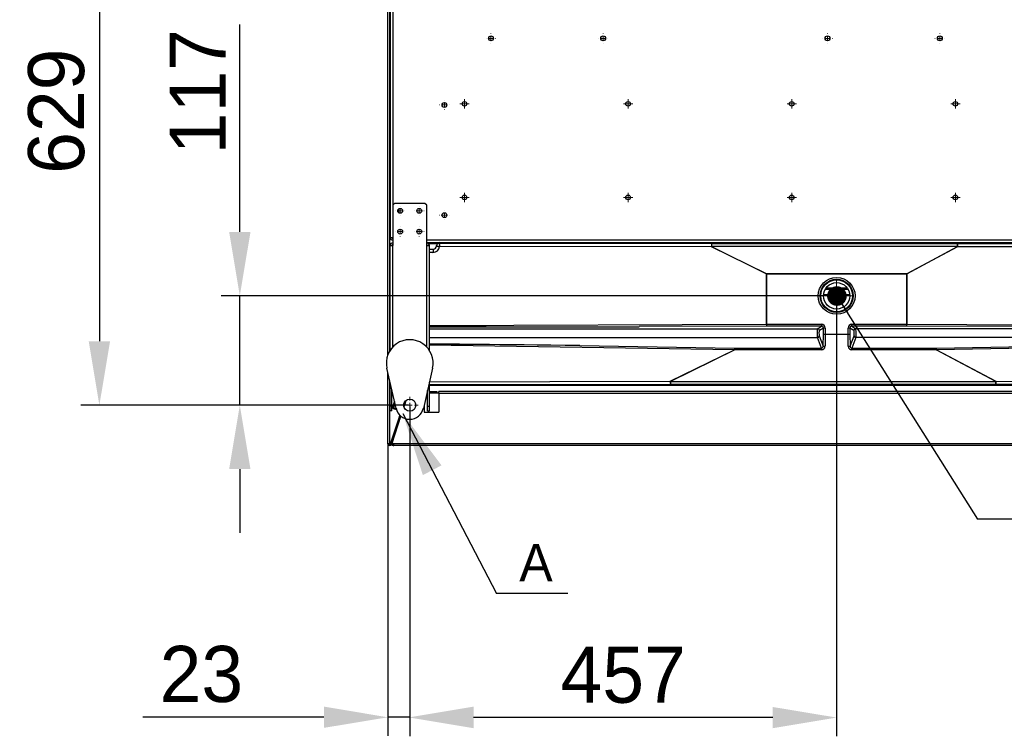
# Model space of a CAD drawing. Header units: millimetres. Extents: x 0 to 39025, y -31299 to 8400.
# Tile 196 of 206: x 13810 to 14863, y 3803 to 4569. Entities that reach past the tile are written whole.
import ezdxf

# ---------------------------------------------------------------- set-up
doc = ezdxf.new("R2010")
doc.units = ezdxf.units.MM
doc.header["$PDSIZE"] = -1
doc.layers.add('ANOTACIJE', color=7, linetype='Continuous')
doc.layers.add('DIMENZIJE', color=4, linetype='Continuous')
doc.styles.add('SLDTEXTSTYLE1', font='Montserrat-Regular.ttf')
doc.styles.add('SLDTEXTSTYLE6', font='txt')
doc.styles.get("Standard").update_dxf_attribs({"font": 'Montserrat-Regular.ttf'})
doc.dimstyles.new('SLDDIMSTYLE0', dxfattribs={"dimtxt": 3, "dimasz": 3.414889, "dimexe": 0, "dimexo": 0.0625, "dimgap": 0.75, "dimtad": 1, "dimdec": 0, "dimlfac": 20, "dimrnd": 1e-09, "dimzin": 12, "dimdsep": 46, "dimtxsty": 'SLDTEXTSTYLE6', "dimsah": 1, "dimcen": 0.09, "dimadec": 0, "dimazin": 3, "dimtfac": 1, "dimtdec": 0, "dimtofl": 0, "dimtmove": 0, "dimatfit": 3, "dimfxl": 1, "dimfrac": 2, "dimtolj": 1, "dimtzin": 12, "dimarcsym": 0})
doc.dimstyles.new('SLDDIMSTYLE2', dxfattribs={"dimtxt": 0.18, "dimasz": 1.050735, "dimexe": 0, "dimexo": 0.0625, "dimgap": 0, "dimtad": 0, "dimtih": 1, "dimtoh": 1, "dimdec": 0, "dimrnd": 1e-09, "dimzin": 0, "dimdsep": 46, "dimtxsty": 'Standard', "dimblk1": 'DOT', "dimblk2": 'DOT', "dimsah": 1, "dimcen": 0.09, "dimadec": 0, "dimazin": 0, "dimtfac": 1.050735, "dimtdec": 0, "dimtofl": 0, "dimtmove": 0, "dimatfit": 3, "dimldrblk": 'DOT', "dimfxl": 1, "dimfrac": 2, "dimtolj": 1, "dimtzin": 0, "dimarcsym": 0})
doc.dimstyles.new('SLDDIMSTYLE3', dxfattribs={"dimtxt": 0.18, "dimasz": 3.414889, "dimexe": 0, "dimexo": 0.0625, "dimgap": 0, "dimtad": 0, "dimtih": 1, "dimtoh": 1, "dimdec": 0, "dimrnd": 1e-09, "dimzin": 0, "dimdsep": 46, "dimtxsty": 'Standard', "dimsah": 1, "dimcen": 0.09, "dimadec": 0, "dimazin": 0, "dimtfac": 3.414889, "dimtdec": 0, "dimtofl": 0, "dimtmove": 0, "dimatfit": 3, "dimfxl": 1, "dimfrac": 2, "dimtolj": 1, "dimtzin": 0, "dimarcsym": 0})

# ---------------------------------------------------------------- blocks, each defined once
blk = doc.blocks.new('SW_CENTERMARKSYMBOL_39')
at = {"color": 0, "linetype": 'Continuous', "lineweight": 18}
for p, q in [((-2.5, 0), (-4.5, 0)), ((0, 0), (-1.25, 0)), ((0, 2.5), (0, 4.5)), ((0, 0), (0, 1.25)), ((0, 0), (0, -1.25)), ((0, 0), (1.25, 0)), ((2.5, 0), (4.5, 0)), ((0, -2.5), (0, -4.5))]:
    blk.add_line(p, q, dxfattribs=at)
blk = doc.blocks.new('SW_CENTERMARKSYMBOL_45')
at = {"color": 0, "linetype": 'Continuous', "lineweight": 18}
for p, q in [((-2.5, 0), (-2.55, 0)), ((0, 0), (-1.25, 0)), ((0, 2.5), (0, 2.55)), ((0, 0), (0, 1.25)), ((0, 0), (0, -1.25)), ((0, 0), (1.25, 0)), ((2.5, 0), (2.55, 0)), ((0, -2.5), (0, -2.55))]:
    blk.add_line(p, q, dxfattribs=at)
blk = doc.blocks.new('SW_CENTERMARKSYMBOL_46')
at = {"color": 0, "linetype": 'Continuous', "lineweight": 18}
for p, q in [((-2.5, 0), (-2.55, 0)), ((0, 0), (-1.25, 0)), ((0, 2.5), (0, 2.55)), ((0, 0), (0, 1.25)), ((0, 0), (0, -1.25)), ((0, 0), (1.25, 0)), ((2.5, 0), (2.55, 0)), ((0, -2.5), (0, -2.55))]:
    blk.add_line(p, q, dxfattribs=at)
blk = doc.blocks.new('SW_CENTERMARKSYMBOL_47')
at = {"color": 0, "linetype": 'Continuous', "lineweight": 18}
for p, q in [((-2.5, 0), (-2.55, 0)), ((0, 0), (-1.25, 0)), ((0, 2.5), (0, 2.55)), ((0, 0), (0, 1.25)), ((0, 0), (0, -1.25)), ((0, 0), (1.25, 0)), ((2.5, 0), (2.55, 0)), ((0, -2.5), (0, -2.55))]:
    blk.add_line(p, q, dxfattribs=at)
blk = doc.blocks.new('SW_CENTERMARKSYMBOL_52')
at = {"color": 0, "linetype": 'Continuous', "lineweight": 18}
for p, q in [((-2.5, 0), (-2.55, 0)), ((0, 0), (-1.25, 0)), ((0, 2.5), (0, 2.55)), ((0, 0), (0, 1.25)), ((0, 0), (0, -1.25)), ((0, 0), (1.25, 0)), ((2.5, 0), (2.55, 0)), ((0, -2.5), (0, -2.55))]:
    blk.add_line(p, q, dxfattribs=at)
blk = doc.blocks.new('SW_CENTERMARKSYMBOL_57')
at = {"color": 0, "linetype": 'Continuous', "lineweight": 18}
for p, q in [((-2.5, 0), (-2.55, 0)), ((0, 0), (-1.25, 0)), ((0, 2.5), (0, 2.55)), ((0, 0), (0, 1.25)), ((0, 0), (0, -1.25)), ((0, 0), (1.25, 0)), ((2.5, 0), (2.55, 0)), ((0, -2.5), (0, -2.55))]:
    blk.add_line(p, q, dxfattribs=at)
blk = doc.blocks.new('SW_CENTERMARKSYMBOL_58')
at = {"color": 0, "linetype": 'Continuous', "lineweight": 18}
for p, q in [((-2.5, 0), (-2.55, 0)), ((0, 0), (-1.25, 0)), ((0, 2.5), (0, 2.55)), ((0, 0), (0, 1.25)), ((0, 0), (0, -1.25)), ((0, 0), (1.25, 0)), ((2.5, 0), (2.55, 0)), ((0, -2.5), (0, -2.55))]:
    blk.add_line(p, q, dxfattribs=at)
blk = doc.blocks.new('SW_CENTERMARKSYMBOL_75')
at = {"color": 0, "linetype": 'Continuous', "lineweight": 18}
for p, q in [((-1.25, 0), (-2.5, 0)), ((0, 0), (-1.25, 0)), ((0, 1.25), (0, 2.5)), ((0, 0), (0, 1.25)), ((0, 0), (0, -1.25)), ((0, 0), (1.25, 0)), ((1.25, 0), (2.5, 0)), ((0, -1.25), (0, -2.5))]:
    blk.add_line(p, q, dxfattribs=at)
blk = doc.blocks.new('SW_CENTERMARKSYMBOL_76')
at = {"color": 0, "linetype": 'Continuous', "lineweight": 18}
for p, q in [((-1.25, 0), (-2.5, 0)), ((0, 0), (-1.25, 0)), ((0, 1.25), (0, 2.5)), ((0, 0), (0, 1.25)), ((0, 0), (0, -1.25)), ((0, 0), (1.25, 0)), ((1.25, 0), (2.5, 0)), ((0, -1.25), (0, -2.5))]:
    blk.add_line(p, q, dxfattribs=at)
blk = doc.blocks.new('SW_CENTERMARKSYMBOL_77')
at = {"color": 0, "linetype": 'Continuous', "lineweight": 18}
for p, q in [((-1.25, 0), (-2.5, 0)), ((0, 0), (-1.25, 0)), ((0, 1.25), (0, 2.5)), ((0, 0), (0, 1.25)), ((0, 0), (0, -1.25)), ((0, 0), (1.25, 0)), ((1.25, 0), (2.5, 0)), ((0, -1.25), (0, -2.5))]:
    blk.add_line(p, q, dxfattribs=at)
blk = doc.blocks.new('SW_CENTERMARKSYMBOL_78')
at = {"color": 0, "linetype": 'Continuous', "lineweight": 18}
for p, q in [((-1.25, 0), (-2.5, 0)), ((0, 0), (-1.25, 0)), ((0, 1.25), (0, 2.5)), ((0, 0), (0, 1.25)), ((0, 0), (0, -1.25)), ((0, 0), (1.25, 0)), ((1.25, 0), (2.5, 0)), ((0, -1.25), (0, -2.5))]:
    blk.add_line(p, q, dxfattribs=at)
blk = doc.blocks.new('SW_CENTERMARKSYMBOL_82')
at = {"color": 0, "linetype": 'Continuous', "lineweight": 18}
for p, q in [((-1.25, 0), (-2.5, 0)), ((0, 0), (-1.25, 0)), ((0, 1.25), (0, 2.5)), ((0, 0), (0, 1.25)), ((0, 0), (0, -1.25)), ((0, 0), (1.25, 0)), ((1.25, 0), (2.5, 0)), ((0, -1.25), (0, -2.5))]:
    blk.add_line(p, q, dxfattribs=at)
blk = doc.blocks.new('SW_CENTERMARKSYMBOL_83')
at = {"color": 0, "linetype": 'Continuous', "lineweight": 18}
for p, q in [((-1.25, 0), (-2.5, 0)), ((0, 0), (-1.25, 0)), ((0, 1.25), (0, 2.5)), ((0, 0), (0, 1.25)), ((0, 0), (0, -1.25)), ((0, 0), (1.25, 0)), ((1.25, 0), (2.5, 0)), ((0, -1.25), (0, -2.5))]:
    blk.add_line(p, q, dxfattribs=at)
blk = doc.blocks.new('SW_CENTERMARKSYMBOL_84')
at = {"color": 0, "linetype": 'Continuous', "lineweight": 18}
for p, q in [((-1.25, 0), (-2.5, 0)), ((0, 0), (-1.25, 0)), ((0, 1.25), (0, 2.5)), ((0, 0), (0, 1.25)), ((0, 0), (0, -1.25)), ((0, 0), (1.25, 0)), ((1.25, 0), (2.5, 0)), ((0, -1.25), (0, -2.5))]:
    blk.add_line(p, q, dxfattribs=at)
blk = doc.blocks.new('SW_CENTERMARKSYMBOL_85')
at = {"color": 0, "linetype": 'Continuous', "lineweight": 18}
for p, q in [((-1.25, 0), (-2.5, 0)), ((0, 0), (-1.25, 0)), ((0, 1.25), (0, 2.5)), ((0, 0), (0, 1.25)), ((0, 0), (0, -1.25)), ((0, 0), (1.25, 0)), ((1.25, 0), (2.5, 0)), ((0, -1.25), (0, -2.5))]:
    blk.add_line(p, q, dxfattribs=at)
blk = doc.blocks.new('SW_CENTERMARKSYMBOL_96')
at = {"color": 0, "linetype": 'Continuous', "lineweight": 18}
for p, q in [((-2.5, 0), (-2.55, 0)), ((0, 0), (-1.25, 0)), ((0, 2.5), (0, 2.55)), ((0, 0), (0, 1.25)), ((0, 0), (0, -1.25)), ((0, 0), (1.25, 0)), ((2.5, 0), (2.55, 0)), ((0, -2.5), (0, -2.55))]:
    blk.add_line(p, q, dxfattribs=at)
blk = doc.blocks.new('SW_CENTERMARKSYMBOL_97')
at = {"color": 0, "linetype": 'Continuous', "lineweight": 18}
for p, q in [((-2.5, 0), (-2.55, 0)), ((0, 0), (-1.25, 0)), ((0, 2.5), (0, 2.55)), ((0, 0), (0, 1.25)), ((0, 0), (0, -1.25)), ((0, 0), (1.25, 0)), ((2.5, 0), (2.55, 0)), ((0, -2.5), (0, -2.55))]:
    blk.add_line(p, q, dxfattribs=at)
blk = doc.blocks.new('SW_CENTERMARKSYMBOL_98')
at = {"color": 0, "linetype": 'Continuous', "lineweight": 18}
for p, q in [((-2.5, 0), (-2.55, 0)), ((0, 0), (-1.25, 0)), ((0, 2.5), (0, 2.55)), ((0, 0), (0, 1.25)), ((0, 0), (0, -1.25)), ((0, 0), (1.25, 0)), ((2.5, 0), (2.55, 0)), ((0, -2.5), (0, -2.55))]:
    blk.add_line(p, q, dxfattribs=at)
blk = doc.blocks.new('SW_CENTERMARKSYMBOL_99')
at = {"color": 0, "linetype": 'Continuous', "lineweight": 18}
for p, q in [((-2.5, 0), (-2.55, 0)), ((0, 0), (-1.25, 0)), ((0, 2.5), (0, 2.55)), ((0, 0), (0, 1.25)), ((0, 0), (0, -1.25)), ((0, 0), (1.25, 0)), ((2.5, 0), (2.55, 0)), ((0, -2.5), (0, -2.55))]:
    blk.add_line(p, q, dxfattribs=at)
blk = doc.blocks.new('SW_CENTERMARKSYMBOL_100')
at = {"color": 0, "linetype": 'Continuous', "lineweight": 18}
for p, q in [((0, 2.5), (0, 8.31)), ((-2.5, 0), (-8.31, 0)), ((0, 0), (-1.25, 0)), ((0, 0), (0, 1.25)), ((0, 0), (0, -1.25)), ((0, 0), (1.25, 0)), ((2.5, 0), (8.31, 0)), ((0, -2.5), (0, -8.31))]:
    blk.add_line(p, q, dxfattribs=at)
blk = doc.blocks.new('Adapt 2 S (spodaj)')
at = {"linetype": 'Continuous', "lineweight": 25}
for p, q in [((0, 97), (0, 713)), ((2.1, 101.2), (2.1, 713)), ((2.4, 650.8), (2.4, 222.4)), ((5.2, 650.8), (5.2, 257)), ((2.1, 397.5), (2.4, 397.5)), ((2.4, 317.5), (2.1, 317.5)), ((7.2, 259), (5.2, 257)), ((5.2, 257), (5.2, 214)), ((39.6, 259), (7.2, 259)), ((11.4, 252.9), (11.4, 249.1)), ((41.6, 257), (39.6, 259)), ((41.6, 214), (41.6, 257)), ((2.4, 222.4), (5.2, 222.4)), ((2.4, 101.7), (2.4, 214)), ((2.4, 214), (5.2, 214)), ((5.2, 105.3), (5.2, 214)), ((41.6, 219.9), (898.6, 219.9)), ((41.6, 217.1), (898.6, 217.1)), ((41.6, 214), (44.4, 214)), ((41.6, 105.3), (41.6, 214)), ((43.4, 216.1), (52.8, 216.1)), ((44.4, 101.7), (44.4, 214)), ((52, 213.6), (52, 214.1)), ((55, 217.1), (55, 216.6)), ((55, 216.3), (346.3, 215.9)), ((346.2, 212.4), (55.3, 212.8)), ((85.5, 217.1), (85.5, 216.6)), ((90.5, 216.6), (90.5, 217.1)), ((404.9, 183.5), (346.2, 212.4)), ((346.3, 215.9), (346.3, 212.7)), ((346.3, 215.9), (609.3, 215.9)), ((346.3, 212.7), (405.1, 183.8)), ((609.3, 212.7), (346.3, 212.7)), ((554.9, 183.8), (609.3, 212.7)), ((609.4, 212.4), (555.1, 183.5)), ((609.3, 215.9), (872.9, 216.3)), ((609.3, 212.7), (609.3, 215.9)), ((873, 212.8), (609.4, 212.4)), ((2.4, 207.1), (2.1, 207.1)), ((44.4, 210.1), (48.5, 210.1)), ((48.3, 206.6), (44.4, 206.6)), ((2.1, 194.6), (2.4, 194.6)), ((404.9, 183.5), (405.1, 183.5)), ((404.9, 129.7), (404.9, 183.5)), ((405.1, 183.8), (405.1, 183.5)), ((405.1, 183.8), (554.9, 183.8)), ((405.1, 183.5), (405.1, 129.7)), ((554.9, 183.5), (405.1, 183.5)), ((554.9, 183.8), (554.9, 183.5)), ((554.9, 183.5), (555.1, 183.5)), ((554.9, 129.7), (554.9, 183.5)), ((555.1, 183.5), (555.1, 129.7)), ((468.9, 168.8), (491.1, 168.8)), ((465.9, 161.4), (494.1, 161.4)), ((494.1, 161.1), (465.9, 161.1)), ((467.8, 167.1), (492.2, 167.1)), ((468.4, 168.1), (491.6, 168.1)), ((44.4, 128.3), (404.9, 129.7)), ((44.4, 126.5), (268.7, 127.2)), ((405, 127.7), (268.7, 127.2)), ((405.1, 129.7), (405.1, 127.7)), ((405.1, 129.7), (463.7, 129.7)), ((463.7, 127.7), (405.1, 127.7)), ((459.5, 125), (463.7, 127.7)), ((463.7, 129.7), (463.7, 127.7)), ((496.3, 127.7), (496.3, 129.7)), ((496.3, 129.7), (554.9, 129.7)), ((554.9, 127.7), (496.3, 127.7)), ((496.3, 127.7), (500.5, 125)), ((554.9, 127.7), (554.9, 129.7)), ((872.9, 126.4), (555, 127.7)), ((555.1, 129.7), (873, 128.4)), ((44.4, 125), (459.5, 125)), ((461.4, 117.2), (465.6, 106.3)), ((465.8, 125.7), (461.5, 123.1)), ((465.6, 106.3), (465.8, 119.2)), ((465.8, 119.2), (465.8, 125.7)), ((467.7, 125.7), (465.8, 125.7)), ((467.7, 119.1), (467.6, 106.2)), ((467.7, 125.7), (467.7, 119.1)), ((467.7, 119.1), (467.7, 119.1)), ((467.7, 119.1), (492.3, 119.1)), ((494.2, 125.7), (492.3, 125.7)), ((492.3, 119.1), (492.3, 125.7)), ((492.4, 106.2), (492.3, 119.1)), ((492.3, 119.1), (492.3, 119.1)), ((494.2, 125.7), (494.2, 119.2)), ((498.5, 123.1), (494.2, 125.7)), ((494.2, 119.2), (494.4, 106.3)), ((494.4, 106.3), (498.6, 117.2)), ((881.2, 125), (500.5, 125)), ((2.4, 114.6), (2.1, 114.6)), ((44.4, 115.4), (459.4, 115.4)), ((205.4, 106.9), (44.4, 108.9)), ((370.7, 102.4), (44.4, 107.5)), ((205.4, 106.9), (370.8, 104.3)), ((463.7, 104.3), (459.4, 115.4)), ((500.6, 115.4), (496.3, 104.3)), ((881.1, 115.4), (500.6, 115.4)), ((586.7, 104.3), (872.9, 109.1)), ((873, 107.2), (586.8, 102.4)), ((302.1, 68.7), (370.7, 102.4)), ((371.1, 102.2), (302.2, 68.4)), ((371.1, 104.3), (463.7, 104.3)), ((371.1, 104.3), (371.1, 102.2)), ((463.7, 102.2), (371.1, 102.2)), ((463.7, 104.3), (463.7, 102.2)), ((496.3, 102.2), (496.3, 104.3)), ((496.3, 104.3), (586.4, 104.3)), ((586.4, 102.2), (496.3, 102.2)), ((586.4, 102.2), (586.4, 104.3)), ((650.1, 68.4), (586.4, 102.2)), ((586.8, 102.4), (650.2, 68.7)), ((8.8, 39.8), (-1, 82.6)), ((0, 2), (0, 78.3)), ((47.8, 82.6), (38, 39.8)), ((2.1, 2), (2.1, 69.1)), ((2.1, 67.2), (2.4, 67.5)), ((2.4, 62.3), (2.4, 67.8)), ((44.4, 62.3), (44.4, 67.8)), ((302.2, 65.2), (44.4, 64.8)), ((870.5, 64.1), (44.4, 64.1)), ((44.5, 68.3), (302.1, 68.7)), ((302.2, 68.4), (650.1, 68.4)), ((302.2, 68.4), (302.2, 65.2)), ((650.1, 65.2), (302.2, 65.2)), ((650.1, 68.4), (650.1, 65.2)), ((869.7, 64.8), (650.1, 65.2)), ((650.2, 68.7), (869.9, 68.3)), ((2.4, 62.3), (3.6, 62.3)), ((2.4, 42.3), (2.4, 62.3)), ((4.4, 42.3), (4.4, 59)), ((41.8, 56.3), (42.4, 56.3)), ((41.9, 56.7), (42.4, 56.7)), ((41.9, 56.7), (42.4, 56.7)), ((42.1, 57.7), (42.4, 57.7)), ((42.4, 58.7), (42.3, 58.7)), ((42.4, 42.3), (42.4, 59)), ((43.2, 62.3), (44.4, 62.3)), ((44.4, 42.3), (44.4, 62.3)), ((44.4, 57.7), (52.5, 57.7)), ((44.4, 56.7), (52.5, 56.7)), ((44.4, 56.3), (54.5, 56.3)), ((52.5, 57.7), (52.5, 56.7)), ((54.5, 55.7), (54.5, 57.7)), ((957.5, 57.7), (54.5, 57.7)), ((54.5, 55.7), (54.5, 35.7)), ((957.5, 55.7), (54.5, 55.7)), ((4.4, 42.3), (2.4, 42.3)), ((2.4, 37.3), (2.4, 42.3)), ((4.4, 37.3), (4.4, 42.3)), ((7, 47.6), (4.9, 41.2)), ((7.6, 45.1), (6, 40.1)), ((17, 41.8), (19.1, 48)), ((17, 41.8), (19.1, 48)), ((17.2, 41.3), (19.5, 48.3)), ((18.5, 45.4), (17.2, 41.3)), ((18.5, 45.4), (19.5, 48.3)), ((18.5, 45.4), (18.5, 45.4)), ((38.9, 43.7), (38.9, 35.7)), ((42.4, 42.3), (44.4, 42.3)), ((42.4, 37.3), (42.4, 42.3)), ((44.4, 37.3), (44.4, 42.3)), ((4.4, 37.3), (2.4, 37.3)), ((3.9, 1.3), (13.8, 31.7)), ((4.9, 41.2), (4.7, 40.7)), ((4.7, 40.7), (5.8, 39.5)), ((6, 40.1), (4.9, 41.2)), ((6, 40.1), (5.8, 39.5)), ((5.8, 39.5), (9.1, 38.5)), ((8.9, 39.1), (6, 40.1)), ((9.1, 38.5), (9.1, 38.5)), ((12.3, 30.6), (12.9, 32.4)), ((13.3, 30.2), (13.8, 31.7)), ((38.9, 35.7), (54.5, 35.7)), ((42.4, 37.3), (44.4, 37.3)), ((3, 1.7), (11.7, 28.7)), ((3.9, 1.4), (12.7, 28.3)), ((4.6, 2.6), (14, 31.5)), ((11.7, 28.7), (12.3, 30.6)), ((12.7, 28.3), (11.7, 28.7)), ((12.3, 30.6), (13.3, 30.2)), ((13.3, 30.2), (12.7, 28.3)), ((2.1, 2), (0, 2)), ((2, 1.7), (2, 2)), ((2, 1.7), (2, 1.7)), ((2, 1.7), (2.9, 1.5)), ((2, 1.7), (2.9, 1.5)), ((3, 1.7), (3.9, 1.4)), ((3.9, 1.4), (3.9, 1.3)), ((3.9, 1.3), (3.9, 1.3)), ((4.4, 2.9), (4.5, 2.9)), ((4.5, 2.9), (4.4, 2.9)), ((4.4, 2.8), (4.5, 2.8)), ((4.5, 3.3), (5, 3.7)), ((4.5, 3.2), (5, 3.7)), ((4.5, 2.9), (4.8, 3.2)), ((4.5, 2.9), (4.5, 2.1)), ((4.7, 2.9), (4.5, 2.9)), ((4.5, 0), (4.5, 2.1)), ((6.5, 0), (4.5, 0)), ((6.5, 2), (4.6, 2.6)), ((5.7, 2.3), (5.5, 1.8)), ((5.6, 2.1), (5.5, 2.1)), ((5.7, 1.4), (6.5, 1.4)), ((957.5, 2), (6.5, 2)), ((6.5, 0), (6.5, 2)), ((957.5, 0), (6.5, 0))]:
    blk.add_line(p, q, dxfattribs=at)
at = {"linetype": 'Continuous', "lineweight": 25, "flags": 128}
for points in [[(85.5, 216.7), (85.4, 216.7), (85.3, 216.7), (85.5, 216.6), (86.1, 216.6), (87, 216.6), (88, 216.6)], [(88, 216.6), (89, 216.6), (89.9, 216.6), (90.5, 216.6), (90.7, 216.7), (90.6, 216.7), (90.5, 216.7)]]:
    blk.add_lwpolyline(points, dxfattribs=at)
at = {"linetype": 'Continuous', "lineweight": 25}
for centre, radius in [((110.3, 435.4), 2.6), ((230.3, 435.4), 2.6), ((470.3, 435.4), 2.6), ((590.3, 435.4), 2.6), ((60.5, 364.2), 2.6), ((82, 365.4), 2.5), ((257, 365.4), 2.5), ((432, 365.4), 2.5), ((607, 365.4), 2.5), ((82, 265.4), 2.5), ((257, 265.4), 2.5), ((432, 265.4), 2.5), ((607, 265.4), 2.5), ((13.2, 251), 2.6), ((33.6, 251), 2.6), ((60.5, 246.4), 2.6), ((13.2, 228.8), 2.6), ((33.6, 228.8), 2.6), ((480, 160.1), 19.7), ((480, 160.1), 17.7), ((480, 160.1), 17), ((480, 160.1), 14.1), ((23.4, 43.2), 6.5)]:
    blk.add_circle(centre, radius, dxfattribs=at)
for centre, radius, start, end in [((5.2, 222.4), 2.8, 180, 270), ((5.2, 222.4), 0.8, 180, 270), ((5.2, 214), 2.8, 90, 180), ((5.2, 214), 0.8, 90, 180), ((41.6, 214), 2.8, 0, 90), ((41.6, 214), 0.8, 0, 90), ((48.3, 213.6), 7, 270, 353.8332), ((48.5, 213.6), 3.5, 270, 357.7806), ((55, 213.6), 3, 89.9825, 179.9825), ((55, 213.3), 3, 89.99, 177.7555), ((55, 213.3), 3, 89.9803, 177.7654), ((48.5, 213.6), 3.5, 357.782, 0), ((48.5, 216.6), 6.5, 357.782, 0), ((368.4, 213.2), 22.2, 173.0144, 182.0645), ((427.5, 172.5), 90.6, 153.6616, 153.8767), ((588.9, 213.2), 20.6, 357.7717, 7.5458), ((534.1, 172.5), 85.2, 27.9187, 28.1511), ((68.8, 207.5), 20.5, 172.641, 182.441), ((486.3, 143.6), 90.6, 153.6616, 153.8767), ((479.8, 143.6), 85.2, 27.9187, 28.1511), ((419.1, 129.3), 14.2, 178.4299, 186.5069), ((542, 129.3), 13.1, 352.9707, 1.6947), ((459.3, 117.4), 2.05, 271.6691, 355.3286), ((459.5, 123), 2.02, 0.6394, 89.0187), ((500.5, 123), 2.02, 90.9813, 179.3606), ((500.7, 117.4), 2.05, 184.6714, 268.3309), ((23.4, 88.2), 25, 347.1604, 192.8396), ((467.3, 114), 7.83, 257.6795, 272.261), ((492.7, 114), 7.83, 267.739, 282.3205), ((392.7, 102.3), 22, 174.9351, 179.8316), ((566.4, 102.3), 20.4, 0.1825, 5.4724), ((383.4, 108.6), 90.6, 206.1233, 206.3384), ((324.3, 67.9), 22.2, 177.9355, 186.9856), ((574.9, 108.6), 85.2, 331.8489, 332.0813), ((629.7, 67.9), 20.6, 352.4542, 2.2283), ((23.4, 43.2), 15, 192.8396, 347.1604), ((2, 2), 2, 180, 342), ((2, 2), 1, 180, 342)]:
    blk.add_arc(centre, radius, start, end, dxfattribs=at)
for centre, major_axis, ratio, start_param, end_param in [((55, 214.1), (0, -3), 0.999391, 3.141593, 4.712389), ((5, 207.1), (3, 0), 0.999391, 2.619441, 2.88275), ((290.3, 129.2), (248.3, 0.9), 0.008056, 3.28072, 4.625173), ((405.1, 129.5), (3.5, 0), 0.037495, 1.570796, 1.613754), ((405.1, 127.5), (1.5, 0), 0.087489, 1.570796, 1.613754), ((463.7, 125.7), (3.44, 2.14), 0.986572, 5.732422, 7.291089), ((463.7, 125.7), (1.77, 1.1), 0.960939, 5.732422, 7.291089), ((496.3, 125.7), (3.44, -2.14), 0.986572, 2.133689, 3.692355), ((496.3, 125.7), (1.77, -1.1), 0.960939, 2.133689, 3.692355), ((554.9, 129.5), (3.5, 0), 0.037495, 1.52437, 1.570796), ((554.9, 127.5), (1.5, 0), 0.087489, 1.52437, 1.570796), ((459.6, 120.1), (0, 5), 0.084325, 0.087266, 2.792527), ((461.5, 120.1), (0, 3), 0.140541, 0.087266, 2.792527), ((467.7, 119.2), (2, -0.01), 0.043658, 3.281487, 4.712657), ((492.3, 119.2), (2, 0.01), 0.043658, 4.712121, 6.143291), ((498.5, 120.1), (0, 3), 0.140541, 3.490659, 6.195919), ((500.4, 120.1), (0, 5), 0.084325, 3.490659, 6.195919), ((290.3, 103.7), (248.3, -3.9), 0.008055, 1.919652, 3.002561), ((463.5, 106.5), (-0.98, 2.08), 0.868804, 2.711424, 4.234602), ((463.5, 106.4), (-2.03, 3.64), 0.959645, 2.649586, 4.172764), ((496.5, 106.4), (2.03, 3.64), 0.959645, 2.110421, 3.6336), ((496.5, 106.5), (0.98, 2.08), 0.868804, 2.048583, 3.571761), ((371.9, 102.9), (4.34, -1.7), 0.205953, 4.507363, 4.604606), ((371.9, 104.8), (3.49, 0.13), 0.147876, 4.373927, 4.471169), ((585.6, 104.8), (3.28, -0.13), 0.157519, 4.950601, 5.049421), ((585.6, 102.9), (4.18, 1.68), 0.208534, 4.809347, 4.908167), ((5, 67.1), (2.12, 2.12), 0.998783, 2.615646, 2.878955)]:
    blk.add_ellipse(centre, major_axis=major_axis, ratio=ratio, start_param=start_param, end_param=end_param, dxfattribs=at)
for points, knots in [([(52, 213.4), (52, 213.4), (52, 213.4), (52.1, 213.4), (52.2, 213.4), (52.3, 213.4), (52.4, 213.4), (52.7, 213.3), (52.8, 213.3), (53.1, 213.3), (53.3, 213.2), (53.6, 213.2), (53.8, 213.1), (54.4, 213), (54.9, 212.9), (55.3, 212.8)], [0, 0, 0, 0, 0.125, 0.125, 0.25, 0.25, 0.375, 0.375, 0.5, 0.5, 0.625, 0.625, 0.75, 0.75, 1, 1, 1, 1]), ([(55, 216.3), (55, 216.3), (55, 216.3), (55, 216.2), (55, 216.1), (55, 215.9), (55, 215.8), (55, 215.6), (55, 215.4), (55.1, 215.1), (55.1, 214.9), (55.1, 214.5), (55.1, 214.3), (55.2, 213.9), (55.2, 213.7), (55.3, 213.3), (55.3, 213), (55.3, 212.8)], [0, 0, 0, 0, 0.125, 0.125, 0.25, 0.25, 0.375, 0.375, 0.5, 0.5, 0.625, 0.625, 0.75, 0.75, 0.875, 0.875, 1, 1, 1, 1]), ([(1, 2), (1, 1.9), (1.1, 1.9), (1.5, 1.8), (1.7, 1.7), (2, 1.7)], [0, 0, 0, 0, 0.5, 0.5, 1, 1, 1, 1]), ([(1, 1.8), (1.1, 1.7), (1.4, 1.7), (1.7, 1.7), (2, 1.7)], [0, 0, 0, 0, 0.225923, 1, 1, 1, 1]), ([(4.6, 2.6), (4.5, 2.3), (4.5, 2), (4.6, 1.4), (4.7, 1.1), (5.1, 0.6), (5.3, 0.3), (5.9, 0.1), (6.2, 0), (6.5, 0)], [0, 0, 0, 0, 0.25, 0.25, 0.5, 0.5, 0.75, 0.75, 1, 1, 1, 1]), ([(5.6, 2.3), (5.5, 2.1), (5.5, 2), (5.6, 1.7), (5.6, 1.5), (5.8, 1.3), (5.9, 1.2), (6.2, 1), (6.4, 1), (6.5, 1)], [0, 0, 0, 0, 0.25, 0.25, 0.5, 0.5, 0.75, 0.75, 1, 1, 1, 1])]:
    blk.add_open_spline(points, degree=3, knots=knots, dxfattribs=at)
for points in [[(52, 213.4), (52, 213.4), (52, 213.4), (52, 213.4)], [(55, 216.3), (55, 216.3), (55, 216.3), (55, 216.3)]]:
    blk.add_open_spline(points, degree=3, dxfattribs=at)
at = {"linetype": 'Continuous', "lineweight": 0, "xscale": 2, "yscale": 2, "zscale": 2}
for name, p in [('SW_CENTERMARKSYMBOL_52', (110.3, 435.4)), ('SW_CENTERMARKSYMBOL_46', (230.3, 435.4)), ('SW_CENTERMARKSYMBOL_47', (470.3, 435.4)), ('SW_CENTERMARKSYMBOL_45', (590.3, 435.4)), ('SW_CENTERMARKSYMBOL_57', (60.5, 364.2)), ('SW_CENTERMARKSYMBOL_78', (82, 365.4)), ('SW_CENTERMARKSYMBOL_85', (257, 365.4)), ('SW_CENTERMARKSYMBOL_84', (432, 365.4)), ('SW_CENTERMARKSYMBOL_83', (607, 365.4)), ('SW_CENTERMARKSYMBOL_82', (82, 265.4)), ('SW_CENTERMARKSYMBOL_77', (257, 265.4)), ('SW_CENTERMARKSYMBOL_76', (432, 265.4)), ('SW_CENTERMARKSYMBOL_75', (607, 265.4)), ('SW_CENTERMARKSYMBOL_97', (13.2, 251)), ('SW_CENTERMARKSYMBOL_98', (33.6, 251)), ('SW_CENTERMARKSYMBOL_58', (60.5, 246.4)), ('SW_CENTERMARKSYMBOL_99', (13.2, 228.8)), ('SW_CENTERMARKSYMBOL_96', (33.6, 228.8)), ('SW_CENTERMARKSYMBOL_100', (480, 160.1)), ('SW_CENTERMARKSYMBOL_39', (23.4, 43.2))]:
    blk.add_blockref(name, p, dxfattribs=at)
blk = doc.blocks.new('_Dot')
at = {"color": 0, "linetype": 'ByBlock', "lineweight": -2}
blk.add_line((-0.5, 0), (-1, 0), dxfattribs=at)
at = {"color": 0, "linetype": 'ByBlock', "const_width": 0.5}
blk.add_lwpolyline([(-0.25, 0, 1), (0.25, 0, 1)], format="xyb", close=True, dxfattribs=at)
blk = doc.blocks.new('*D22')
at = {"layer": 'Defpoints', "color": 0, "transparency": 16777216}
for p in [(14683.3, 4273.8), (14226.7, 4156.9), (14226.7, 3822.9)]:
    blk.add_point(p, dxfattribs=at)
at = {"layer": 'DIMENZIJE', "color": 0, "lineweight": -2, "transparency": 16777216}
for p, q in [((14683.3, 4272.5), (14683.3, 3802.9)), ((14226.7, 4155.6), (14226.7, 3802.9)), ((14615, 3822.9), (14295, 3822.9))]:
    blk.add_line(p, q, dxfattribs=at)
at = {"layer": 'DIMENZIJE', "color": 0, "transparency": 16777216}
for points in [[(14295, 3834.2), (14295, 3811.5), (14226.7, 3822.9)], [(14615, 3834.2), (14615, 3811.5), (14683.3, 3822.9)]]:
    blk.add_solid(points, dxfattribs=at)
at = {"layer": 'DIMENZIJE', "color": 0, "transparency": 16777216, "insert": (14455, 3868.3), "char_height": 60, "attachment_point": 5, "style": 'SLDTEXTSTYLE6'}
blk.add_mtext('\\A1;457', dxfattribs=at)
blk = doc.blocks.new('*D23')
at = {"layer": 'Defpoints', "color": 0, "transparency": 16777216}
for p in [(14226.7, 4156.9), (14203.3, 4115.7), (14226.7, 3823.2)]:
    blk.add_point(p, dxfattribs=at)
at = {"layer": 'DIMENZIJE', "color": 0, "lineweight": -2, "transparency": 16777216}
for p, q in [((14226.7, 4155.6), (14226.7, 3803.2)), ((14203.3, 4114.4), (14203.3, 3803.2)), ((14135, 3823.2), (13941.1, 3823.2)), ((14226.7, 3823.2), (14203.3, 3823.2)), ((14295, 3823.2), (14363.3, 3823.2))]:
    blk.add_line(p, q, dxfattribs=at)
at = {"layer": 'DIMENZIJE', "color": 0, "transparency": 16777216}
for points in [[(14135, 3834.6), (14135, 3811.9), (14203.3, 3823.2)], [(14295, 3834.6), (14295, 3811.9), (14226.7, 3823.2)]]:
    blk.add_solid(points, dxfattribs=at)
at = {"layer": 'DIMENZIJE', "color": 0, "transparency": 16777216, "insert": (14003.9, 3869.1), "char_height": 60, "attachment_point": 5, "style": 'SLDTEXTSTYLE6'}
blk.add_mtext('\\A1;23', dxfattribs=at)
blk = doc.blocks.new('*D24')
at = {"layer": 'Defpoints', "color": 0, "transparency": 16777216}
for p in [(14683.3, 4273.8), (14045, 4156.9), (14226.7, 4156.9)]:
    blk.add_point(p, dxfattribs=at)
at = {"layer": 'DIMENZIJE', "color": 0, "lineweight": -2, "transparency": 16777216}
for p, q in [((14045, 4342.1), (14045, 4564)), ((14682, 4273.8), (14025, 4273.8)), ((14045, 4156.9), (14045, 4273.8)), ((14225.4, 4156.9), (14025, 4156.9)), ((14045, 4088.6), (14045, 4020.3))]:
    blk.add_line(p, q, dxfattribs=at)
at = {"layer": 'DIMENZIJE', "color": 0, "transparency": 16777216}
for points in [[(14033.6, 4342.1), (14056.4, 4342.1), (14045, 4273.8)], [(14033.6, 4088.6), (14056.4, 4088.6), (14045, 4156.9)]]:
    blk.add_solid(points, dxfattribs=at)
at = {"layer": 'DIMENZIJE', "color": 0, "transparency": 16777216, "insert": (14000, 4492.1), "char_height": 60, "attachment_point": 5, "rotation": 90, "style": 'SLDTEXTSTYLE6'}
blk.add_mtext('\\A1;117', dxfattribs=at)
blk = doc.blocks.new('*D25')
at = {"layer": 'Defpoints', "color": 0, "transparency": 16777216}
for p in [(14226.7, 4785.5), (13894.8, 4156.9), (14226.7, 4156.9)]:
    blk.add_point(p, dxfattribs=at)
at = {"layer": 'DIMENZIJE', "color": 0, "lineweight": -2, "transparency": 16777216}
for p, q in [((14225.4, 4785.5), (13874.8, 4785.5)), ((13894.8, 4717.2), (13894.8, 4225.2)), ((14225.4, 4156.9), (13874.8, 4156.9))]:
    blk.add_line(p, q, dxfattribs=at)
at = {"layer": 'DIMENZIJE', "color": 0, "transparency": 16777216}
for points in [[(13883.4, 4717.2), (13906.2, 4717.2), (13894.8, 4785.5)], [(13883.4, 4225.2), (13906.2, 4225.2), (13894.8, 4156.9)]]:
    blk.add_solid(points, dxfattribs=at)
at = {"layer": 'DIMENZIJE', "color": 0, "transparency": 16777216, "insert": (13848.9, 4471.2), "char_height": 60, "attachment_point": 5, "rotation": 90, "style": 'SLDTEXTSTYLE6'}
blk.add_mtext('\\A1;629', dxfattribs=at)

msp = doc.modelspace()

# ---------------------------------------------------------------- linework, layer by layer
at = {"layer": 'ANOTACIJE', "color": 0}
for p, q in [((14905.3, 4035.2), (14834.1, 4035.2)), ((14395.9, 3955.6), (14319.4, 3955.6))]:
    msp.add_line(p, q, dxfattribs=at)

# ---------------------------------------------------------------- block references
at = {"color": 1}
msp.add_blockref('Adapt 2 S (spodaj)', (14203.3, 4113.7), dxfattribs=at)

# ---------------------------------------------------------------- texts
at = {"layer": 'ANOTACIJE', "color": 0, "insert": (14343.9, 3968.6), "char_height": 40, "attachment_point": 7, "style": 'SLDTEXTSTYLE1'}
msp.add_mtext('A', dxfattribs=at)

# ---------------------------------------------------------------- dimensions: what is measured, and where the dimension line sits
at = {"layer": 'DIMENZIJE'}
dim = msp.add_linear_dim(base=(13894.8, 4156.9), p1=(14226.7, 4785.5), p2=(14226.7, 4156.9), angle=90, dimstyle='SLDDIMSTYLE0', override={"dimscale": 20, "dimexe": 1, "dimlfac": 1, "dimdle": 1, "dimtofl": 1}, dxfattribs=at)
dim.commit()
dim.dimension.update_dxf_attribs({"geometry": '*D25', "text_midpoint": (13848.9, 4471.2)})
dim = msp.add_linear_dim(base=(14045, 4156.9), p1=(14683.3, 4273.8), p2=(14226.7, 4156.9), angle=90, dimstyle='SLDDIMSTYLE0', override={"dimscale": 20, "dimexe": 1, "dimlfac": 1, "dimdle": 1, "dimtofl": 1}, dxfattribs=at)
dim.commit()
dim.dimension.update_dxf_attribs({"geometry": '*D24', "text_midpoint": (14045, 4492.1), "dimtype": 160})
dim = msp.add_linear_dim(base=(14226.7, 3822.9), p1=(14683.3, 4273.8), p2=(14226.7, 4156.9), dimstyle='SLDDIMSTYLE0', override={"dimscale": 20, "dimexe": 1, "dimlfac": 1, "dimdle": 1, "dimtofl": 1}, dxfattribs=at)
dim.commit()
dim.dimension.update_dxf_attribs({"geometry": '*D22', "text_midpoint": (14455, 3868.3)})
dim = msp.add_linear_dim(base=(14226.7, 3823.2), p1=(14203.3, 4115.7), p2=(14226.7, 4156.9), dimstyle='SLDDIMSTYLE0', override={"dimscale": 20, "dimexe": 1, "dimlfac": 1, "dimdle": 1, "dimtofl": 1}, dxfattribs=at)
dim.commit()
dim.dimension.update_dxf_attribs({"geometry": '*D23', "text_midpoint": (14003.9, 3823.2), "dimtype": 160})

# ---------------------------------------------------------------- leaders
at = {"layer": 'ANOTACIJE', "color": 7}
for points, dimstyle in [([(14683.6, 4273.6), (14834.1, 4035.2)], 'SLDDIMSTYLE2'), ([(14219.2, 4147.9), (14319.4, 3955.6)], 'SLDDIMSTYLE3')]:
    msp.add_leader(points, dimstyle=dimstyle, override={"dimscale": 20}, dxfattribs=at)

doc.saveas('drawing.dxf')
